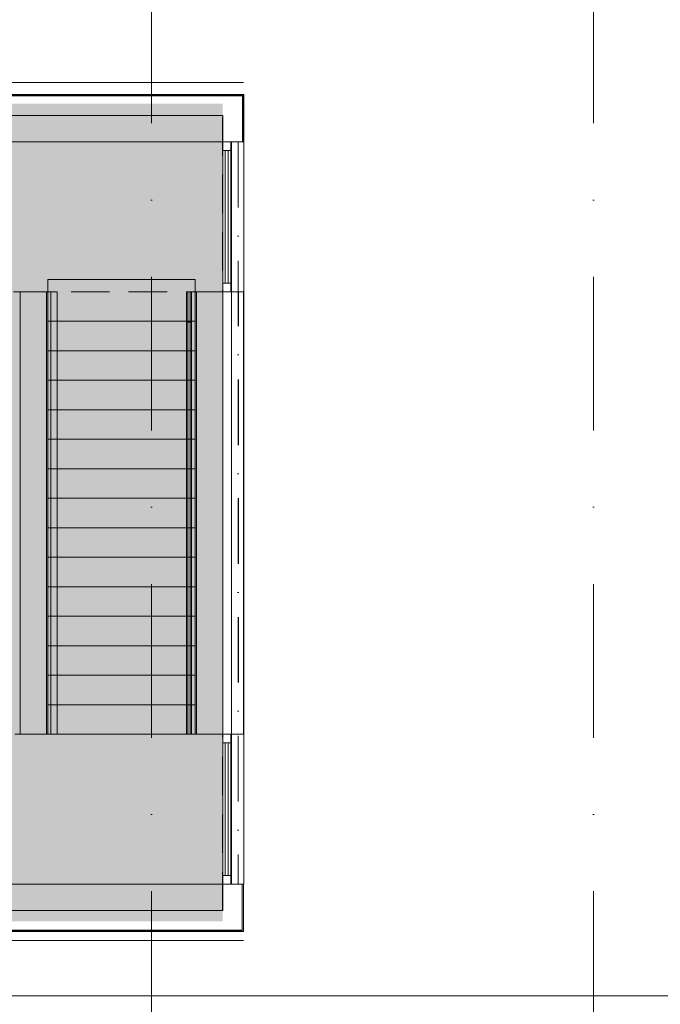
# Model space of a CAD drawing. Header units: millimetres. Extents: x -54205 to 352602, y -8439 to 61516.
# Tile 140 of 189: x 34928 to 40144, y 31947 to 39961. Entities that reach past the tile are written whole.
import ezdxf
from ezdxf.enums import TextEntityAlignment as Align

# ---------------------------------------------------------------- set-up
doc = ezdxf.new("R2010")
doc.units = ezdxf.units.MM
doc.header["$MEASUREMENT"] = 0
for name, pattern in [('streep-punt', [2500, 1250, -625, 0, -625]), ('streep-punt asymmetrisch', [966.67, 533.33, -233.336667, 0.003333, -200]), ('streeplijn', [468.700004, 312.5, -156.200004]), ('Wipeout_Contour', [1000, 0, -1000])]:
    doc.linetypes.add(name, pattern=pattern)
for name, color, linetype in [('Maatvoering 1_ 100', 7, 'Continuous'), ('Maatvoering 1_ 100 2D arcering', 7, 'Continuous'), ('New_0 2D arcering', 7, 'Continuous'), ('New_65 WBDBO', 7, 'Continuous'), ('New_IFC Appartementen', 7, 'Continuous'), ('New_IFC Appartementen Afdek-arcering', 7, 'Continuous'), ('New_IFC Appartementen Laagscheidingslijnen', 7, 'Continuous'), ('Stramien', 7, 'Continuous')]:
    doc.layers.add(name, color=color, linetype=linetype)
doc.styles.add('GENERATED_STYLE_1', font='arial.ttf')
doc.styles.add('GENERATED_STYLE_2', font='arial.ttf')
doc.linetypes.add('BRA - WBDBO  30', pattern='A,0,[1,DO.112 2e Verdieping1.Shx,S=27.777778,R=0,X=0,Y=-1.22125e-15],-3500,0', length=3500)
doc.dimstyles.new('GENERATED_STYLE__2', dxfattribs={"dimtxt": 250, "dimasz": 142.5, "dimexe": 0.18, "dimexo": 0.0625, "dimgap": 0, "dimtad": 1, "dimtih": 1, "dimtoh": 1, "dimdec": 0, "dimzin": 0, "dimdsep": 46, "dimtxsty": 'GENERATED_STYLE_2', "dimblk": 'ARROWHEAD_11', "dimblk1": 'ARROWHEAD_11', "dimblk2": 'ARROWHEAD_11', "dimcen": 0.09, "dimse1": 1, "dimse2": 1, "dimclrd": 1, "dimclre": 1, "dimclrt": 2, "dimadec": 1, "dimazin": 0, "dimtfac": 1, "dimtdec": 4, "dimtmove": 0, "dimatfit": 3, "dimfxl": 1, "dimtolj": 1, "dimtzin": 0, "dimarcsym": 0})

# ---------------------------------------------------------------- blocks, each defined once
blk = doc.blocks.new('Slab_8_1', base_point=(36580, 32711.9))
at = {"layer": 'New_IFC Appartementen', "color": 1, "linetype": 'streeplijn', "lineweight": 0, "flags": 128}
blk.add_lwpolyline([(36580, 32711.9), (36580, 34145.9), (33498, 34145.9), (33498, 34359.9), (31684, 34359.9), (31684, 36799.9), (33498, 36799.9), (33498, 37745.9), (36580, 37745.9), (36580, 39179.9), (30191, 39179.9), (30191, 32711.9)], close=True, dxfattribs=at)
blk = doc.blocks.new('Wall_242_1', base_point=(36665.5, 32925.9))
at = {"layer": 'New_IFC Appartementen', "color": 9, "linetype": 'Continuous', "lineweight": 0, "flags": 128}
for points in [[(36580, 32925.9), (36580, 32711.9)], [(36580, 32925.9), (36740, 32925.9)], [(36740, 32925.9), (36750, 32925.9)], [(36750, 32925.9), (36751, 32925.9)], [(36751, 32540.9), (36751, 32925.9)], [(36751, 32540.9), (36750, 32540.9)]]:
    blk.add_lwpolyline(points, dxfattribs=at)
at = {"layer": 'New_IFC Appartementen Laagscheidingslijnen', "color": 9, "linetype": 'Continuous', "lineweight": 0}
for p, q in [((36740, 32925.9), (36740, 32551.9)), ((36750, 32925.9), (36750, 32541.9)), ((36580, 32551.9), (36740, 32551.9)), ((36740, 32541.9), (36750, 32541.9))]:
    blk.add_line(p, q, dxfattribs=at)
blk = doc.blocks.new('Wall_243_1', base_point=(36666.5, 39265.4))
at = {"layer": 'New_IFC Appartementen', "color": 9, "linetype": 'Continuous', "lineweight": 0, "flags": 128}
for points in [[(36752, 39350.9), (36751, 39350.9)], [(36752, 38965.9), (36752, 39350.9)], [(36581, 39179.9), (36581, 38965.9)], [(36581, 38965.9), (36741, 38965.9)], [(36741, 38965.9), (36751, 38965.9)], [(36751, 38965.9), (36752, 38965.9)]]:
    blk.add_lwpolyline(points, dxfattribs=at)
at = {"layer": 'New_IFC Appartementen Laagscheidingslijnen', "color": 9, "linetype": 'Continuous', "lineweight": 0}
for p, q in [((36751, 39349.9), (36741, 39349.9)), ((36751, 39349.9), (36751, 38965.9)), ((36741, 39339.9), (36581, 39339.9)), ((36741, 39339.9), (36741, 38965.9))]:
    blk.add_line(p, q, dxfattribs=at)
blk = doc.blocks.new('Wall_249_1', base_point=(36474, 37745.9))
at = {"layer": 'New_IFC Appartementen', "color": 1, "linetype": 'Continuous', "lineweight": 0, "flags": 128}
for points in [[(36367, 37745.9), (36367, 34145.9)], [(36581, 37745.9), (36367, 37745.9)], [(36581, 34145.9), (36581, 37745.9)], [(36367, 34145.9), (36581, 34145.9)]]:
    blk.add_lwpolyline(points, dxfattribs=at)
blk = doc.blocks.new('Wall_253_1', base_point=(30291.1, 32626.4))
at = {"layer": 'New_IFC Appartementen', "color": 9, "linetype": 'Continuous', "lineweight": 0, "flags": 128}
for points in [[(30391, 32711.9), (30291.1, 32711.9)], [(30291.1, 32551.9), (30291.1, 32711.9)], [(36580, 32711.9), (31685, 32711.9)], [(30291.1, 32541.9), (30291.1, 32551.9)], [(30291.1, 32540.9), (30291.1, 32541.9)], [(30291.1, 32540.9), (30391, 32540.9)], [(31685, 32540.9), (36750, 32540.9)]]:
    blk.add_lwpolyline(points, dxfattribs=at)
at = {"layer": 'New_IFC Appartementen Laagscheidingslijnen', "color": 9, "linetype": 'Continuous', "lineweight": 0}
for p, q in [((30291.1, 32551.9), (36580, 32551.9)), ((30291.1, 32541.9), (36740, 32541.9)), ((36580, 32551.9), (36740, 32551.9)), ((36740, 32541.9), (36750, 32541.9))]:
    blk.add_line(p, q, dxfattribs=at)
blk = doc.blocks.new('Wall_254_1', base_point=(30391, 39265.4))
at = {"layer": 'New_IFC Appartementen', "color": 9, "linetype": 'Continuous', "lineweight": 0, "flags": 128}
for points in [[(36751, 39350.9), (31685, 39350.9)], [(31685, 39179.9), (36581, 39179.9)]]:
    blk.add_lwpolyline(points, dxfattribs=at)
at = {"layer": 'New_IFC Appartementen Laagscheidingslijnen', "color": 9, "linetype": 'Continuous', "lineweight": 0}
for p, q in [((30391, 39349.9), (36741, 39349.9)), ((36751, 39349.9), (36741, 39349.9)), ((30391, 39339.9), (36581, 39339.9)), ((36741, 39339.9), (36581, 39339.9))]:
    blk.add_line(p, q, dxfattribs=at)
blk = doc.blocks.new('Wall_255_1', base_point=(35040, 34145.9))
at = {"layer": 'New_IFC Appartementen', "color": 1, "linetype": 'Continuous', "lineweight": 0, "flags": 128}
for points in [[(35147, 37745.9), (34933, 37745.9)], [(34933, 37745.9), (34933, 34145.9)], [(35147, 34145.9), (35147, 37745.9)], [(34933, 34145.9), (35147, 34145.9)]]:
    blk.add_lwpolyline(points, dxfattribs=at)
blk = doc.blocks.new('Wall_256_1', base_point=(36665, 34145.9))
at = {"color": 254, "linetype": 'Wipeout_Contour', "lineweight": 0, "ltscale": 205663.48207}
blk.add_wipeout([(36749, 34145.9), (36749, 37745.9), (36731, 37745.9), (36731, 34145.9)], dxfattribs=at).dxf.layer = 'New_IFC Appartementen Afdek-arcering'
at = {"color": 254, "linetype": 'Wipeout_Contour', "lineweight": 0, "ltscale": 205606.290896}
blk.add_wipeout([(36731, 34145.9), (36731, 37745.9), (36709, 37745.9), (36709, 34145.9)], dxfattribs=at).dxf.layer = 'New_IFC Appartementen Afdek-arcering'
at = {"color": 254, "linetype": 'Wipeout_Contour', "lineweight": 0, "ltscale": 205534.823777}
blk.add_wipeout([(36709, 34145.9), (36709, 37745.9), (36681, 37745.9), (36681, 34145.9)], dxfattribs=at).dxf.layer = 'New_IFC Appartementen Afdek-arcering'
at = {"layer": 'New_IFC Appartementen', "color": 2, "linetype": 'Continuous', "lineweight": 0, "flags": 128}
for points in [[(36749, 37745.9), (36731, 37745.9)], [(36749, 34145.9), (36749, 37745.9)], [(36749, 34145.9), (36731, 34145.9)]]:
    blk.add_lwpolyline(points, dxfattribs=at)
at = {"color": 254, "linetype": 'Wipeout_Contour', "lineweight": 0, "ltscale": 205352.016124}
blk.add_wipeout([(36681, 34145.9), (36681, 37745.9), (36581, 37745.9), (36581, 34145.9)], dxfattribs=at).dxf.layer = 'New_IFC Appartementen Afdek-arcering'
at = {"layer": 'New_IFC Appartementen', "color": 2, "linetype": 'Continuous', "lineweight": 0, "flags": 128}
for points in [[(36681, 37745.9), (36581, 37745.9)], [(36581, 37745.9), (36581, 34145.9)], [(36709, 37745.9), (36681, 37745.9)], [(36731, 37745.9), (36709, 37745.9)], [(36681, 34145.9), (36581, 34145.9)], [(36709, 34145.9), (36681, 34145.9)], [(36731, 34145.9), (36709, 34145.9)]]:
    blk.add_lwpolyline(points, dxfattribs=at)
blk = doc.blocks.new('Standard grid marker')
at = {"layer": 'Stramien', "color": 1, "linetype": 'streep-punt', "lineweight": 0}
blk.add_line((1000, 0), (61400.2, 0), dxfattribs=at)
at = {"layer": 'Stramien', "color": 2, "lineweight": 0, "style": 'GENERATED_STYLE_1'}
for tag, p in [('AC_MarkerText_1_0', (-245, -80)), ('AC_MarkerText_1_1', (63155.2, -80))]:
    blk.add_attdef(tag, text='', height=350, rotation=270, dxfattribs=at).set_placement(p, align=Align.TOP_CENTER)
blk = doc.blocks.new('Wall 13')
at = {"layer": 'New_IFC Appartementen', "color": 9, "linetype": 'Continuous', "lineweight": 0}
for p, q in [((100, 107), (0, 107)), ((0, 107), (0, -107)), ((100, 107), (6290, 107)), ((100, 107), (100, -107)), ((6290, 107), (6290, -107)), ((100, -107), (0, -107)), ((100, -107), (6290, -107))]:
    blk.add_line(p, q, dxfattribs=at)
blk = doc.blocks.new('Wall 14')
at = {"layer": 'New_IFC Appartementen', "color": 9, "linetype": 'Continuous', "lineweight": 0}
for p, q in [((100, 107), (0, 107)), ((0, 107), (0, -107)), ((100, 107), (6290, 107)), ((100, 107), (100, -107)), ((6290, 107), (6290, -107)), ((100, -107), (0, -107)), ((100, -107), (6290, -107))]:
    blk.add_line(p, q, dxfattribs=at)
blk = doc.blocks.new('IFC Extruded_8')
at = {"layer": 'New_IFC Appartementen', "color": 9, "linetype": 'Continuous', "lineweight": 0}
for p, q in [((-70, -32.5), (-70, 32.5)), ((-70, 32.5), (0, 32.5)), ((0, 32.5), (0, -32.5)), ((0, -32.5), (-70, -32.5))]:
    blk.add_line(p, q, dxfattribs=at)
blk = doc.blocks.new('IFC Extruded_9')
at = {"layer": 'New_IFC Appartementen', "color": 9, "linetype": 'Continuous', "lineweight": 0}
for p, q in [((540, 12), (-540, 12)), ((-540, 12), (-540, -12)), ((540, -12), (540, 12)), ((-540, -12), (540, -12))]:
    blk.add_line(p, q, dxfattribs=at)
blk = doc.blocks.new('IFC Extruded_10')
at = {"layer": 'New_IFC Appartementen', "color": 9, "linetype": 'Continuous', "lineweight": 0}
for p, q in [((0, 32.5), (-70, 32.5)), ((-70, 32.5), (-70, -32.5)), ((0, -32.5), (0, 32.5)), ((-70, -32.5), (0, -32.5))]:
    blk.add_line(p, q, dxfattribs=at)
blk = doc.blocks.new('IFC Extruded_11')
at = {"layer": 'New_IFC Appartementen', "color": 9, "linetype": 'Continuous', "lineweight": 0}
for p, q in [((-32.5, 0), (32.5, 0)), ((-32.5, -1080), (-32.5, 0)), ((32.5, -1080), (32.5, 0)), ((-32.5, -1080), (32.5, -1080))]:
    blk.add_line(p, q, dxfattribs=at)
blk = doc.blocks.new('Railing 15')
at = {"layer": 'New_IFC Appartementen', "color": 9, "linetype": 'Continuous', "lineweight": 0}
for p, q in [((0, 0), (0, 50)), ((0, 50), (3360, 50)), ((3360, 0), (0, 0)), ((3360, 0), (3360, 50)), ((3360, 50), (3600, 50)), ((3600, 0), (3360, 0)), ((3600, 50), (3600, 0))]:
    blk.add_line(p, q, dxfattribs=at)
blk = doc.blocks.new('Railing 16')
at = {"layer": 'New_IFC Appartementen', "color": 9, "linetype": 'Continuous', "lineweight": 0}
for p, q in [((0, 39.6), (0, 41.6)), ((0, 41.6), (3360, 41.6)), ((0, 36.6), (0, 39.6)), ((0, 34.1), (0, 36.6)), ((0, 31.6), (0, 34.1)), ((0, 26.6), (0, 31.6)), ((0, 31.6), (3354.1, 31.6)), ((0, 21.6), (0, 26.6)), ((0, 16.6), (0, 21.6)), ((0, 11.6), (0, 16.6)), ((0, 8.6), (0, 11.6)), ((3354.1, 11.6), (0, 11.6)), ((0, 5.5), (0, 8.6)), ((0, 3.6), (0, 5.5)), ((0, 1.6), (0, 3.6)), ((3360, 1.6), (0, 1.6)), ((3354.1, 31.6), (3355.6, 34.1)), ((3354.1, 26.6), (3354.1, 31.6)), ((3354.1, 31.6), (3600, 31.6)), ((3354.1, 21.6), (3354.1, 26.6)), ((3354.1, 16.6), (3354.1, 21.6)), ((3354.1, 11.6), (3354.1, 16.6)), ((3355.6, 9.1), (3354.1, 11.6)), ((3600, 11.6), (3354.1, 11.6)), ((3355.6, 34.1), (3357.1, 36.6)), ((3357.1, 6.6), (3355.6, 9.1)), ((3357.1, 36.6), (3358.5, 39.1)), ((3358.5, 4.1), (3357.1, 6.6)), ((3358.5, 39.1), (3360, 41.6)), ((3360, 1.6), (3358.5, 4.1)), ((3360, 41.6), (3600, 41.6)), ((3600, 1.6), (3360, 1.6)), ((3600, 41.6), (3600, 39.5)), ((3600, 39.5), (3600, 36.6)), ((3600, 36.6), (3600, 34.1)), ((3600, 34.1), (3600, 31.6)), ((3600, 31.6), (3600, 26.6)), ((3600, 26.6), (3600, 21.6)), ((3600, 21.6), (3600, 16.6)), ((3600, 16.6), (3600, 11.6)), ((3600, 11.6), (3600, 8.7)), ((3600, 8.7), (3600, 5.8)), ((3600, 5.8), (3600, 3.7)), ((3600, 3.7), (3600, 1.6))]:
    blk.add_line(p, q, dxfattribs=at)
blk = doc.blocks.new('Model Element 85')
at = {"layer": 'New_IFC Appartementen', "color": 9, "linetype": 'Continuous', "lineweight": 0}
for p, q in [((240, 1200), (0, 1200)), ((0, 1200), (0, 0)), ((480, 1200), (240, 1200)), ((240, 1200), (240, 0)), ((720, 1200), (480, 1200)), ((480, 1200), (480, 0)), ((960, 1200), (720, 1200)), ((720, 1200), (720, 0)), ((1200, 1200), (960, 1200)), ((960, 1200), (960, 0)), ((1440, 1200), (1200, 1200)), ((1200, 1200), (1200, 0)), ((1680, 1200), (1440, 1200)), ((1440, 1200), (1440, 0)), ((1920, 1200), (1680, 1200)), ((1680, 1200), (1680, 0)), ((2160, 1200), (1920, 1200)), ((1920, 1200), (1920, 0)), ((2400, 1200), (2160, 1200)), ((2160, 1200), (2160, 0)), ((2640, 1200), (2400, 1200)), ((2400, 1200), (2400, 0)), ((2880, 1200), (2640, 1200)), ((2640, 1200), (2640, 0)), ((3120, 1200), (2880, 1200)), ((2880, 1200), (2880, 0)), ((3360, 1200), (3120, 1200)), ((3120, 1200), (3120, 0)), ((3360, 1200), (3360, 0)), ((3700, 1200), (3360, 1200)), ((3700, 1200), (3700, 0)), ((0, 0), (240, 0)), ((240, 0), (480, 0)), ((480, 0), (720, 0)), ((720, 0), (960, 0)), ((960, 0), (1200, 0)), ((1200, 0), (1440, 0)), ((1440, 0), (1680, 0)), ((1680, 0), (1920, 0)), ((1920, 0), (2160, 0)), ((2160, 0), (2400, 0)), ((2400, 0), (2640, 0)), ((2640, 0), (2880, 0)), ((2880, 0), (3120, 0)), ((3120, 0), (3360, 0)), ((3360, 0), (3700, 0))]:
    blk.add_line(p, q, dxfattribs=at)
blk = doc.blocks.new('Beam_19_1', base_point=(36706.7, 38965.9))
at = {"layer": 'New_IFC Appartementen', "color": 1, "linetype": 'Continuous', "lineweight": 0}
for p, q in [((36652, 38965.9), (36652, 32925.9)), ((36652, 38965.9), (36752, 38965.9)), ((36752, 38965.9), (36752, 32925.9)), ((36652, 32925.9), (36752, 32925.9))]:
    blk.add_line(p, q, dxfattribs=at)
at = {"layer": 'New_IFC Appartementen', "color": 9, "linetype": 'streep-punt asymmetrisch', "lineweight": 0}
blk.add_line((36706.7, 38965.9), (36706.7, 32925.9), dxfattribs=at)
blk = doc.blocks.new('*D1291')
at = {"layer": 'Maatvoering 1_ 100 2D arcering', "linetype": 'Continuous', "lineweight": 0}
for points in [[(30237.5, 32015.9), (30240.4, 32001.6), (30248.5, 31989.4), (30260.6, 31981.3), (30275, 31978.4), (30289.4, 31981.3), (30301.5, 31989.4), (30309.6, 32001.6), (30312.5, 32015.9), (30309.6, 32030.3), (30301.5, 32042.4), (30289.4, 32050.6), (30275, 32053.4), (30260.6, 32050.6), (30248.5, 32042.4), (30240.4, 32030.3)], [(57892.5, 32015.9), (57895.4, 32001.6), (57903.5, 31989.4), (57915.6, 31981.3), (57930, 31978.4), (57944.4, 31981.3), (57956.5, 31989.4), (57964.6, 32001.6), (57967.5, 32015.9), (57964.6, 32030.3), (57956.5, 32042.4), (57944.4, 32050.6), (57930, 32053.4), (57915.6, 32050.6), (57903.5, 32042.4), (57895.4, 32030.3)]]:
    blk.add_hatch(color=1, dxfattribs=at).paths.add_polyline_path(points)
at = {"layer": 'Maatvoering 1_ 100', "color": 1, "linetype": 'Continuous', "lineweight": 0}
for p, q in [((30275, 32053.4), (30275, 32156.5)), ((57930, 32053.4), (57930, 32156.5)), ((30200, 32015.9), (30237.5, 32015.9)), ((30275, 31875.3), (30275, 31978.4)), ((30312.5, 32015.9), (57892.5, 32015.9)), ((57930, 31875.3), (57930, 31978.4)), ((57967.5, 32015.9), (58005, 32015.9))]:
    blk.add_line(p, q, dxfattribs=at)
for centre in [(30275, 32015.9), (57930, 32015.9)]:
    blk.add_circle(centre, 37.5, dxfattribs=at)
at = {"layer": 'Maatvoering 1_ 100', "color": 2, "lineweight": 0, "insert": (43578.2, 32065.9), "char_height": 250, "attachment_point": 7, "style": 'GENERATED_STYLE_2'}
blk.add_mtext('\\A1;{\\pql;\\fArial|b1|i0|c0|p0;\\W1.000000;27.655}', dxfattribs=at)
blk = doc.blocks.new('ARROWHEAD_11')
at = {"color": 0, "linetype": 'Continuous', "lineweight": 0}
blk.add_line((0, 0), (-1, 0), dxfattribs=at)
at = {"color": 0, "linetype": 'Continuous', "lineweight": 0, "const_width": 0.25, "flags": 128}
blk.add_lwpolyline([(-0.125, 0, 1), (0.125, 0, 1)], format="xyb", close=True, dxfattribs=at)

msp = doc.modelspace()

# ---------------------------------------------------------------- linework, layer by layer
at = {"layer": 'New_65 WBDBO', "color": 1, "linetype": 'BRA - WBDBO  30', "lineweight": 0}
for points in [[(30236, 39450.9), (36751, 39450.9)], [(30236, 32465.9), (36751, 32465.9)]]:
    msp.add_lwpolyline(points, dxfattribs=at)

# ---------------------------------------------------------------- block references
at = {"layer": 'New_IFC Appartementen', "color": 1, "lineweight": 0}
for name, p in [('Wall_254_1', (30391, 39265.4)), ('Wall_243_1', (36666.5, 39265.4)), ('Wall_255_1', (35040, 34145.9)), ('Wall_249_1', (36474, 37745.9)), ('Wall_242_1', (36665.5, 32925.9)), ('Wall_253_1', (30291.1, 32626.4))]:
    msp.add_blockref(name, p, dxfattribs=at)
at = {"layer": 'New_IFC Appartementen', "color": 1, "linetype": 'Continuous', "lineweight": 0}
msp.add_blockref('Slab_8_1', (36580, 32711.9), dxfattribs=at)
at = {"layer": 'New_IFC Appartementen', "color": 9, "linetype": 'Continuous', "lineweight": 0, "zscale": 1000}
for name, p in [('Wall 14', (30291, 39072.9)), ('Wall 13', (30291, 32818.9))]:
    msp.add_blockref(name, p, dxfattribs=at)
for name, p, rotation in [('IFC Extruded_10', (36613.5, 38965.9), 89.99999999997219), ('IFC Extruded_11', (36613.5, 37815.9), 179.9999999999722), ('IFC Extruded_9', (36613.5, 38355.9), 269.9999999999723), ('Model Element 85', (36357, 34145.9), 89.99999999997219), ('Railing 15', (35232, 34145.9), 89.99999999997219), ('Railing 16', (36328.6, 34145.9), 89.99999999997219), ('IFC Extruded_11', (36613.5, 32995.9), 179.9999999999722), ('IFC Extruded_9', (36613.5, 33535.9), 269.9999999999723), ('IFC Extruded_8', (36613.5, 32925.9), 269.9999999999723)]:
    msp.add_blockref(name, p, dxfattribs=dict(at, rotation=rotation))
at = {"layer": 'Stramien', "color": 1, "linetype": 'Continuous', "lineweight": 0, "zscale": 1000, "rotation": 90}
for p in [(36000, -1884.3), (39600, -1884.3)]:
    msp.add_blockref('Standard grid marker', p, dxfattribs=at)

# ---------------------------------------------------------------- dimensions: what is measured, and where the dimension line sits
at = {"layer": 'Maatvoering 1_ 100', "color": 1, "linetype": 'Continuous', "lineweight": 0}
dim = msp.add_linear_dim(base=(57930, 32015.9), p1=(30275, 25760.9), p2=(57930, 10660.9), dimstyle='GENERATED_STYLE__2', dxfattribs=at)
dim.commit()
dim.dimension.update_dxf_attribs({"geometry": '*D1291', "text_midpoint": (44092.1, 32190.9), "dimtype": 160})

# ---------------------------------------------------------------- next in the draw order: block references
at = {"layer": 'New_IFC Appartementen', "color": 1, "lineweight": 0}
msp.add_blockref('Wall_256_1', (36665, 34145.9), dxfattribs=at)

# ---------------------------------------------------------------- next in the draw order: hatches: boundary and pattern name
at = {"layer": 'New_0 2D arcering', "linetype": 'Continuous', "lineweight": 0, "true_color": 0x686b6c}
msp.add_hatch(color=251, dxfattribs=at).paths.add_polyline_path([(30236, 39278.4), (36581, 39278.4), (36581, 32623.4), (30236, 32623.4)])

# ---------------------------------------------------------------- next in the draw order: block references
at = {"layer": 'New_IFC Appartementen', "color": 9, "lineweight": 0}
msp.add_blockref('Beam_19_1', (36706.7, 38965.9), dxfattribs=at)
at = {"layer": 'New_IFC Appartementen', "color": 9, "linetype": 'Continuous', "lineweight": 0, "zscale": 1000}
for name, p, rotation in [('IFC Extruded_8', (36613.5, 37745.9), 269.9999999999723), ('IFC Extruded_10', (36613.5, 34145.9), 89.99999999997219)]:
    msp.add_blockref(name, p, dxfattribs=dict(at, rotation=rotation))

doc.saveas('drawing.dxf')
